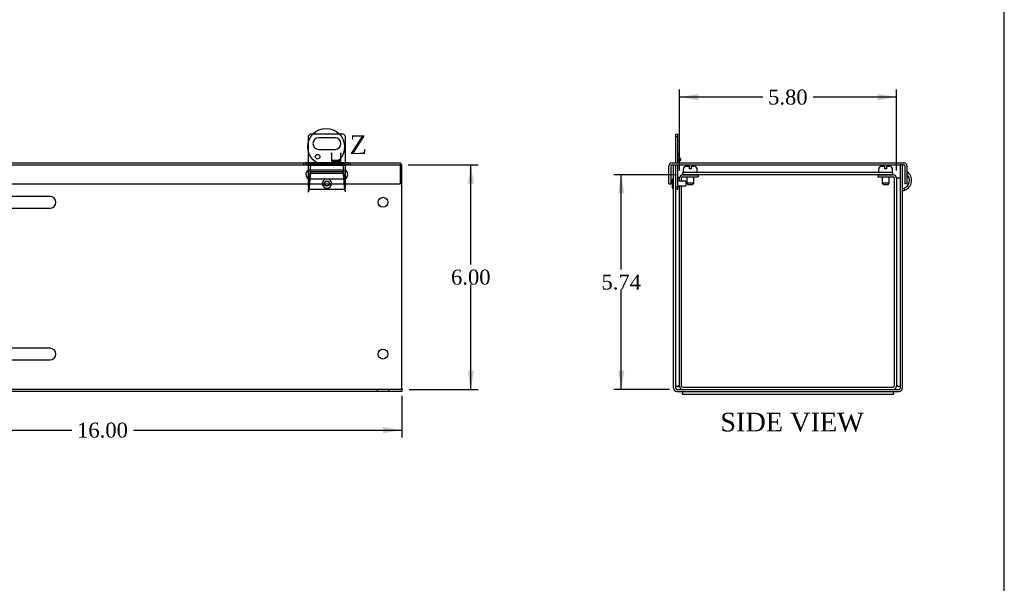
# Model space of a CAD drawing. Header units: inches. Extents: x 0.2 to 89.8, y -0.5 to 59.8.
# Tile 5 of 8: x 63.5 to 89.8, y 14.6 to 29.6. Entities that reach past the tile are written whole.
import ezdxf
from ezdxf.enums import TextEntityAlignment as Align
from ezdxf.lldxf.tags import DXFTag

# ---------------------------------------------------------------- set-up
doc = ezdxf.new("R2010")
doc.units = ezdxf.units.IN
doc.header["$MEASUREMENT"] = 0
for name, color, linetype in [('COM55240', 7, 'Continuous'), ('COM55544-3', 7, 'Continuous'), ('COM55545-3', 7, 'Continuous'), ('COM55546-3', 7, 'Continuous'), ('COM55609-3', 7, 'Continuous'), ('Default', 7, 'Continuous'), ('RVT19019', 7, 'Continuous'), ('SCS19491', 7, 'Continuous')]:
    doc.layers.add(name, color=color, linetype=linetype)
doc.styles.add('SEACAD_Times_New_Roman', font='times.ttf')
tags = doc.linetypes.add('CENTER2', pattern=[1.125, 0.75, -0.125, 0.125, -0.125]).pattern_tags.tags
tags[10:11] = [DXFTag(74, 4), DXFTag(75, 0), DXFTag(340, '0'), DXFTag(46, 0.0), DXFTag(50, 0.0), DXFTag(44, 0.0), DXFTag(45, 0.0)]
tags[8:9] = [DXFTag(74, 4), DXFTag(75, 0), DXFTag(340, '0'), DXFTag(46, 0.0), DXFTag(50, 0.0), DXFTag(44, 0.0), DXFTag(45, 0.0)]
tags[6:7] = [DXFTag(74, 4), DXFTag(75, 0), DXFTag(340, '0'), DXFTag(46, 0.0), DXFTag(50, 0.0), DXFTag(44, 0.0), DXFTag(45, 0.0)]
tags[4:5] = [DXFTag(74, 4), DXFTag(75, 0), DXFTag(340, '0'), DXFTag(46, 0.0), DXFTag(50, 0.0), DXFTag(44, 0.0), DXFTag(45, 0.0)]
tags = doc.linetypes.add('HIDDEN2', pattern=[0.1875, 0.125, -0.0625]).pattern_tags.tags
tags[6:7] = [DXFTag(74, 4), DXFTag(75, 0), DXFTag(340, '0'), DXFTag(46, 0.0), DXFTag(50, 0.0), DXFTag(44, 0.0), DXFTag(45, 0.0)]
tags[4:5] = [DXFTag(74, 4), DXFTag(75, 0), DXFTag(340, '0'), DXFTag(46, 0.0), DXFTag(50, 0.0), DXFTag(44, 0.0), DXFTag(45, 0.0)]
doc.dimstyles.new('HAMMOND_(STH_-_66x44)', dxfattribs={"dimtxt": 0.4, "dimasz": 0.5, "dimexe": 0.2, "dimexo": 0.2, "dimgap": 0.1, "dimtad": 0, "dimtih": 1, "dimtoh": 1, "dimzin": 0, "dimdsep": 46, "dimtxsty": 'SEACAD_Times_New_Roman', "dimblk1": '_SE_FILLED', "dimblk2": '_SE_FILLED', "dimsah": 1, "dimcen": 0.2, "dimadec": 0, "dimazin": 0, "dimtfac": 0.8, "dimtofl": 0, "dimtmove": 0, "dimatfit": 3, "dimfxl": 1, "dimtolj": 1, "dimtzin": 0, "dimarcsym": 0})

# ---------------------------------------------------------------- blocks, each defined once
blk = doc.blocks.new('SE1')
at = {"layer": 'COM55240', "color": 7, "linetype": 'Continuous'}
for p, q in [((59.202, 26.525), (59.202, 25.802)), ((60.14, 26.587), (59.265, 26.587)), ((59.921, 26.494), (59.483, 26.494)), ((60.202, 25.802), (60.202, 26.525)), ((71.202, 26.525), (71.202, 25.817)), ((72.14, 26.587), (71.265, 26.587)), ((71.921, 26.494), (71.483, 26.494)), ((72.202, 25.817), (72.202, 26.525)), ((59.483, 26.181), (59.921, 26.181)), ((59.827, 26.087), (59.827, 25.869)), ((59.827, 26.087), (59.827, 26.087)), ((59.827, 26.051), (59.827, 26.087)), ((60.077, 25.869), (60.077, 26.087)), ((60.077, 26.087), (60.077, 26.087)), ((60.077, 26.087), (60.077, 26.051)), ((71.483, 26.181), (71.921, 26.181)), ((71.827, 26.087), (71.827, 25.869)), ((71.827, 26.087), (71.827, 26.087)), ((71.827, 26.051), (71.827, 26.087)), ((72.077, 25.869), (72.077, 26.087)), ((72.077, 26.087), (72.077, 26.087)), ((72.077, 26.087), (72.077, 26.051)), ((59.827, 26.051), (59.827, 25.869)), ((59.827, 25.869), (60.077, 25.869)), ((59.827, 25.869), (60.077, 25.869)), ((60.077, 25.869), (60.077, 26.051)), ((71.827, 26.051), (71.827, 25.869)), ((71.827, 25.869), (72.077, 25.869)), ((71.827, 25.869), (72.077, 25.869)), ((72.077, 25.869), (72.077, 26.051))]:
    blk.add_line(p, q, dxfattribs=at)
at = {"layer": 'COM55240', "color": 7, "linetype": 'HIDDEN2'}
for p, q in [((59.827, 25.893), (60.077, 25.893)), ((71.202, 25.817), (71.202, 25.181)), ((71.827, 25.893), (72.077, 25.893)), ((72.202, 25.181), (72.202, 25.817)), ((59.202, 25.802), (59.202, 25.181)), ((60.202, 25.181), (60.202, 25.802)), ((59.265, 25.119), (60.14, 25.119)), ((71.265, 25.119), (72.14, 25.119))]:
    blk.add_line(p, q, dxfattribs=at)
at = {"layer": 'COM55240', "color": 7, "linetype": 'Continuous'}
for centre in [(59.452, 25.987), (71.452, 25.987)]:
    blk.add_circle(centre, 0.0625, dxfattribs=at)
for centre, radius, start, end in [((59.316, 26.473), 0.125, 114.2952, 155.7048), ((59.483, 26.337), 0.156, 90, 270), ((59.921, 26.337), 0.156, 270, 90), ((60.088, 26.473), 0.125, 24.2952, 65.7048), ((71.316, 26.473), 0.125, 114.2952, 155.7048), ((71.483, 26.337), 0.156, 90, 270), ((71.921, 26.337), 0.156, 270, 90), ((72.088, 26.473), 0.125, 24.2952, 65.7048)]:
    blk.add_arc(centre, radius, start, end, dxfattribs=at)
at = {"layer": 'COM55240', "color": 7, "linetype": 'HIDDEN2'}
for centre, start, end in [((59.316, 25.232), 204.2952, 245.7048), ((60.088, 25.232), 294.2952, 335.7048), ((71.316, 25.232), 204.2952, 245.7048), ((72.088, 25.232), 294.2952, 335.7048)]:
    blk.add_arc(centre, 0.125, start, end, dxfattribs=at)
at = {"layer": 'COM55544-3', "color": 7, "linetype": 'Continuous'}
for p, q in [((57.702, 25.767), (57.702, 19.796)), ((57.733, 25.767), (57.702, 25.767)), ((73.702, 25.767), (73.671, 25.767)), ((73.702, 19.796), (73.702, 25.767)), ((64.296, 24.923), (59.858, 24.923)), ((59.858, 24.61), (64.296, 24.61)), ((64.296, 20.866), (59.858, 20.866)), ((59.858, 20.553), (64.296, 20.553)), ((57.702, 19.71), (57.702, 19.796)), ((73.702, 19.796), (73.702, 19.71)), ((73.702, 19.71), (57.702, 19.71))]:
    blk.add_line(p, q, dxfattribs=at)
at = {"layer": 'COM55544-3', "color": 7, "linetype": 'HIDDEN2'}
for p, q in [((60.268, 25.767), (59.136, 25.767)), ((59.265, 25.767), (59.202, 25.048)), ((59.263, 25.534), (59.263, 25.58)), ((60.141, 25.58), (59.263, 25.58)), ((60.202, 25.048), (60.139, 25.767)), ((60.141, 25.534), (60.141, 25.58)), ((72.268, 25.767), (71.136, 25.767)), ((71.265, 25.767), (71.202, 25.048)), ((72.141, 25.58), (71.263, 25.58)), ((71.263, 25.534), (71.263, 25.58)), ((72.202, 25.048), (72.139, 25.767)), ((72.141, 25.534), (72.141, 25.58)), ((60.141, 25.534), (59.263, 25.534)), ((72.141, 25.534), (71.263, 25.534)), ((59.202, 25.048), (59.207, 25.048)), ((59.216, 25.146), (59.212, 25.129)), ((59.212, 25.075), (59.212, 25.129)), ((59.216, 25.092), (59.212, 25.075)), ((59.216, 25.092), (59.216, 25.146)), ((60.193, 25.129), (60.188, 25.146)), ((60.188, 25.092), (60.188, 25.146)), ((60.193, 25.075), (60.188, 25.092)), ((60.193, 25.075), (60.193, 25.129)), ((60.197, 25.048), (60.202, 25.048)), ((71.202, 25.048), (71.207, 25.048)), ((71.216, 25.146), (71.212, 25.129)), ((71.212, 25.075), (71.212, 25.129)), ((71.216, 25.092), (71.212, 25.075)), ((71.216, 25.092), (71.216, 25.146)), ((72.193, 25.129), (72.188, 25.146)), ((72.188, 25.092), (72.188, 25.146)), ((72.193, 25.075), (72.188, 25.092)), ((72.193, 25.075), (72.193, 25.129)), ((72.197, 25.048), (72.202, 25.048)), ((73.702, 19.767), (57.702, 19.767)), ((73.046, 19.767), (73.046, 19.71)), ((73.358, 19.71), (73.358, 19.767))]:
    blk.add_line(p, q, dxfattribs=at)
for centre in [(59.702, 25.267), (71.702, 25.267)]:
    blk.add_circle(centre, 0.0685, dxfattribs=at)
at = {"layer": 'COM55544-3', "color": 7, "linetype": 'Continuous'}
for centre in [(73.202, 24.767), (73.202, 20.71)]:
    blk.add_circle(centre, 0.133, dxfattribs=at)
at = {"layer": 'COM55544-3', "color": 7, "linetype": 'HIDDEN2'}
for centre, start, end in [((60.733, 25.001), 175.2, 178.238), ((58.671, 25.001), 1.762, 4.8), ((72.733, 25.001), 175.2, 178.238), ((70.671, 25.001), 1.762, 4.8)]:
    blk.add_arc(centre, 1.527, start, end, dxfattribs=at)
at = {"layer": 'COM55544-3', "color": 7, "linetype": 'Continuous'}
for centre, start, end in [((59.858, 24.767), 90, 270), ((64.296, 24.767), 270, 90), ((59.858, 20.71), 90, 270), ((64.296, 20.71), 270, 90)]:
    blk.add_arc(centre, 0.156, start, end, dxfattribs=at)
at = {"layer": 'COM55544-3', "color": 7, "linetype": 'HIDDEN2'}
for points, knots in [([(59.263, 25.58), (59.262, 25.566), (59.26, 25.548), (59.256, 25.509), (59.254, 25.487), (59.25, 25.441), (59.248, 25.417), (59.244, 25.367), (59.242, 25.341), (59.238, 25.292), (59.236, 25.267), (59.232, 25.221), (59.23, 25.199), (59.226, 25.16), (59.224, 25.142), (59.22, 25.113), (59.218, 25.101), (59.216, 25.092)], [0, 0, 0, 0, 0.125, 0.125, 0.25, 0.25, 0.375, 0.375, 0.5, 0.5, 0.625, 0.625, 0.75, 0.75, 0.875, 0.875, 1, 1, 1, 1]), ([(60.188, 25.092), (60.186, 25.101), (60.184, 25.113), (60.18, 25.142), (60.178, 25.16), (60.174, 25.199), (60.172, 25.221), (60.168, 25.267), (60.166, 25.292), (60.163, 25.341), (60.161, 25.367), (60.157, 25.417), (60.155, 25.441), (60.151, 25.487), (60.149, 25.509), (60.145, 25.548), (60.143, 25.566), (60.141, 25.58)], [0, 0, 0, 0, 0.125, 0.125, 0.25, 0.25, 0.375, 0.375, 0.5, 0.5, 0.625, 0.625, 0.75, 0.75, 0.875, 0.875, 1, 1, 1, 1]), ([(71.263, 25.58), (71.262, 25.566), (71.26, 25.548), (71.256, 25.509), (71.254, 25.487), (71.25, 25.441), (71.248, 25.417), (71.244, 25.367), (71.242, 25.341), (71.238, 25.292), (71.236, 25.267), (71.232, 25.221), (71.23, 25.199), (71.226, 25.16), (71.224, 25.142), (71.22, 25.113), (71.218, 25.101), (71.216, 25.092)], [0, 0, 0, 0, 0.125, 0.125, 0.25, 0.25, 0.375, 0.375, 0.5, 0.5, 0.625, 0.625, 0.75, 0.75, 0.875, 0.875, 1, 1, 1, 1]), ([(72.188, 25.092), (72.186, 25.101), (72.184, 25.113), (72.18, 25.142), (72.178, 25.16), (72.174, 25.199), (72.172, 25.221), (72.168, 25.267), (72.166, 25.292), (72.163, 25.341), (72.161, 25.367), (72.157, 25.417), (72.155, 25.441), (72.151, 25.487), (72.149, 25.509), (72.145, 25.548), (72.143, 25.566), (72.141, 25.58)], [0, 0, 0, 0, 0.125, 0.125, 0.25, 0.25, 0.375, 0.375, 0.5, 0.5, 0.625, 0.625, 0.75, 0.75, 0.875, 0.875, 1, 1, 1, 1]), ([(59.263, 25.534), (59.262, 25.522), (59.26, 25.508), (59.256, 25.477), (59.254, 25.46), (59.25, 25.423), (59.248, 25.404), (59.244, 25.364), (59.242, 25.344), (59.238, 25.304), (59.236, 25.285), (59.232, 25.248), (59.23, 25.231), (59.226, 25.199), (59.224, 25.186), (59.22, 25.162), (59.218, 25.153), (59.216, 25.146)], [0, 0, 0, 0, 0.125, 0.125, 0.25, 0.25, 0.375, 0.375, 0.5, 0.5, 0.625, 0.625, 0.75, 0.75, 0.875, 0.875, 1, 1, 1, 1]), ([(59.242, 25.346), (59.242, 25.346), (59.242, 25.346), (59.242, 25.347), (59.243, 25.351), (59.243, 25.354)], [0.5294044, 0.5294044, 0.5294044, 0.5294044, 0.5583571, 0.7840963, 1, 1, 1, 1]), ([(60.188, 25.146), (60.186, 25.153), (60.184, 25.162), (60.18, 25.186), (60.178, 25.199), (60.174, 25.231), (60.172, 25.248), (60.168, 25.285), (60.166, 25.304), (60.163, 25.344), (60.161, 25.364), (60.157, 25.404), (60.155, 25.423), (60.151, 25.46), (60.149, 25.477), (60.145, 25.508), (60.143, 25.522), (60.141, 25.534)], [0, 0, 0, 0, 0.125, 0.125, 0.25, 0.25, 0.375, 0.375, 0.5, 0.5, 0.625, 0.625, 0.75, 0.75, 0.875, 0.875, 1, 1, 1, 1]), ([(60.162, 25.354), (60.162, 25.351), (60.162, 25.347), (60.162, 25.346), (60.162, 25.346), (60.162, 25.346)], [0, 0, 0, 0, 0.2159035, 0.4416426, 0.4705953, 0.4705953, 0.4705953, 0.4705953]), ([(71.263, 25.534), (71.262, 25.522), (71.26, 25.508), (71.256, 25.477), (71.254, 25.46), (71.25, 25.423), (71.248, 25.404), (71.244, 25.364), (71.242, 25.344), (71.238, 25.304), (71.236, 25.285), (71.232, 25.248), (71.23, 25.231), (71.226, 25.199), (71.224, 25.186), (71.22, 25.162), (71.218, 25.153), (71.216, 25.146)], [0, 0, 0, 0, 0.125, 0.125, 0.25, 0.25, 0.375, 0.375, 0.5, 0.5, 0.625, 0.625, 0.75, 0.75, 0.875, 0.875, 1, 1, 1, 1]), ([(71.242, 25.346), (71.242, 25.346), (71.242, 25.346), (71.242, 25.347), (71.243, 25.351), (71.243, 25.354)], [0.5294044, 0.5294044, 0.5294044, 0.5294044, 0.5583571, 0.7840963, 1, 1, 1, 1]), ([(72.188, 25.146), (72.186, 25.153), (72.184, 25.162), (72.18, 25.186), (72.178, 25.199), (72.174, 25.231), (72.172, 25.248), (72.168, 25.285), (72.166, 25.304), (72.163, 25.344), (72.161, 25.364), (72.157, 25.404), (72.155, 25.423), (72.151, 25.46), (72.149, 25.477), (72.145, 25.508), (72.143, 25.522), (72.141, 25.534)], [0, 0, 0, 0, 0.125, 0.125, 0.25, 0.25, 0.375, 0.375, 0.5, 0.5, 0.625, 0.625, 0.75, 0.75, 0.875, 0.875, 1, 1, 1, 1]), ([(72.162, 25.354), (72.162, 25.351), (72.162, 25.347), (72.162, 25.346), (72.162, 25.346), (72.162, 25.346)], [0, 0, 0, 0, 0.2159035, 0.4416426, 0.4705953, 0.4705953, 0.4705953, 0.4705953])]:
    blk.add_open_spline(points, degree=3, knots=knots, dxfattribs=at)
at = {"layer": 'COM55545-3', "color": 7, "linetype": 'Continuous'}
for p, q in [((57.733, 25.824), (59.136, 25.824)), ((57.733, 25.738), (57.733, 25.824)), ((59.202, 25.824), (59.136, 25.824)), ((60.269, 25.824), (60.202, 25.824)), ((60.268, 25.824), (71.136, 25.824)), ((71.202, 25.824), (71.136, 25.824)), ((71.202, 25.817), (72.202, 25.817)), ((72.268, 25.824), (72.202, 25.824)), ((72.268, 25.824), (73.671, 25.824)), ((73.671, 25.824), (73.671, 25.738)), ((57.733, 25.738), (57.733, 25.262)), ((59.202, 25.802), (60.202, 25.802)), ((73.671, 25.262), (73.671, 25.738)), ((57.733, 25.262), (73.671, 25.262))]:
    blk.add_line(p, q, dxfattribs=at)
at = {"layer": 'COM55545-3', "color": 7, "linetype": 'HIDDEN2'}
for p, q in [((59.077, 25.824), (59.077, 25.767)), ((59.136, 25.767), (59.136, 25.824)), ((60.202, 25.824), (59.202, 25.824)), ((60.268, 25.767), (60.268, 25.824)), ((60.327, 25.767), (60.327, 25.824)), ((71.077, 25.824), (71.077, 25.767)), ((71.136, 25.824), (71.136, 25.767)), ((72.202, 25.824), (71.202, 25.824)), ((72.268, 25.824), (72.268, 25.767)), ((72.327, 25.767), (72.327, 25.824)), ((57.733, 25.767), (59.136, 25.767)), ((59.202, 25.759), (60.202, 25.759)), ((59.265, 25.637), (60.14, 25.637)), ((60.268, 25.767), (71.136, 25.767)), ((71.202, 25.764), (72.202, 25.764)), ((71.265, 25.637), (72.14, 25.637)), ((72.268, 25.767), (73.671, 25.767)), ((60.14, 25.387), (59.265, 25.387)), ((72.14, 25.387), (71.265, 25.387))]:
    blk.add_line(p, q, dxfattribs=at)
for centre, start, end in [((59.265, 25.512), 90, 270), ((60.14, 25.512), 270, 90), ((71.265, 25.512), 90, 270), ((72.14, 25.512), 270, 90)]:
    blk.add_arc(centre, 0.125, start, end, dxfattribs=at)
at = {"layer": 'COM55545-3', "color": 7, "linetype": 'Continuous'}
for points, knots in [([(59.136, 25.824), (59.14, 25.824), (59.144, 25.823), (59.153, 25.82), (59.157, 25.818), (59.165, 25.814), (59.168, 25.812), (59.174, 25.81), (59.177, 25.808), (59.187, 25.805), (59.194, 25.802), (59.202, 25.802)], [0, 0, 0, 0, 0.25, 0.25, 0.5, 0.5, 0.625, 0.625, 0.75, 0.75, 1, 1, 1, 1]), ([(60.202, 25.802), (60.21, 25.802), (60.218, 25.805), (60.228, 25.808), (60.231, 25.81), (60.236, 25.812), (60.239, 25.814), (60.247, 25.818), (60.252, 25.82), (60.261, 25.823), (60.265, 25.824), (60.268, 25.824)], [0, 0, 0, 0, 0.25, 0.25, 0.375, 0.375, 0.5, 0.5, 0.75, 0.75, 1, 1, 1, 1]), ([(71.136, 25.824), (71.141, 25.824), (71.146, 25.823), (71.157, 25.822), (71.162, 25.821), (71.173, 25.819), (71.179, 25.819), (71.191, 25.818), (71.196, 25.817), (71.202, 25.817)], [0, 0, 0, 0, 0.25, 0.25, 0.5, 0.5, 0.75, 0.75, 1, 1, 1, 1]), ([(72.202, 25.817), (72.208, 25.817), (72.214, 25.818), (72.225, 25.819), (72.231, 25.819), (72.242, 25.821), (72.248, 25.822), (72.258, 25.823), (72.264, 25.824), (72.268, 25.824)], [0, 0, 0, 0, 0.25, 0.25, 0.5, 0.5, 0.75, 0.75, 1, 1, 1, 1])]:
    blk.add_open_spline(points, degree=3, knots=knots, dxfattribs=at)
at = {"layer": 'COM55545-3', "color": 7, "linetype": 'HIDDEN2'}
for points, knots in [([(59.136, 25.767), (59.146, 25.767), (59.157, 25.765), (59.179, 25.761), (59.19, 25.759), (59.202, 25.759)], [0, 0, 0, 0, 0.5, 0.5, 1, 1, 1, 1]), ([(60.202, 25.759), (60.214, 25.759), (60.226, 25.761), (60.248, 25.765), (60.258, 25.767), (60.268, 25.767)], [0, 0, 0, 0, 0.5, 0.5, 1, 1, 1, 1]), ([(71.136, 25.767), (71.138, 25.766), (71.142, 25.766), (71.148, 25.766), (71.155, 25.766), (71.161, 25.766), (71.168, 25.765), (71.176, 25.765), (71.185, 25.765), (71.193, 25.764), (71.199, 25.764), (71.202, 25.764)], [0, 0, 0, 0, 0.094292, 0.190329, 0.287951, 0.386984, 0.487243, 0.613996, 0.741976, 0.870781, 1, 1, 1, 1]), ([(72.202, 25.764), (72.205, 25.764), (72.211, 25.764), (72.22, 25.765), (72.228, 25.765), (72.237, 25.765), (72.245, 25.766), (72.253, 25.766), (72.261, 25.766), (72.266, 25.766), (72.268, 25.767)], [0, 0, 0, 0, 0.129221, 0.258029, 0.386011, 0.512766, 0.637904, 0.761053, 0.88186, 1, 1, 1, 1])]:
    blk.add_open_spline(points, degree=3, knots=knots, dxfattribs=at)
at = {"layer": 'COM55546-3', "color": 7, "linetype": 'Continuous'}
for p, q in [((49.667, 25.417), (48.702, 25.417)), ((48.702, 25.417), (48.702, 19.846)), ((49.667, 25.417), (49.727, 25.417)), ((49.819, 25.417), (49.727, 25.417)), ((49.839, 25.417), (49.819, 25.417)), ((49.839, 25.417), (49.839, 25.503)), ((49.839, 25.503), (57.702, 25.503)), ((52.077, 25.378), (55.64, 25.378)), ((57.702, 25.378), (56.14, 25.378)), ((55.64, 25.128), (52.077, 25.128)), ((56.14, 25.128), (57.702, 25.128)), ((53.062, 24.905), (52.093, 24.905)), ((54.762, 24.905), (53.793, 24.905)), ((56.462, 24.905), (55.493, 24.905)), ((57.702, 24.905), (57.193, 24.905)), ((59.862, 24.905), (59.787, 24.905)), ((61.562, 24.905), (60.593, 24.905)), ((62.702, 24.61), (62.702, 24.923)), ((52.093, 24.624), (53.062, 24.624)), ((53.793, 24.624), (54.762, 24.624)), ((55.493, 24.624), (56.462, 24.624)), ((57.193, 24.624), (57.702, 24.624)), ((59.794, 24.624), (59.862, 24.624)), ((60.593, 24.624), (61.562, 24.624)), ((53.062, 20.85), (52.093, 20.85)), ((54.762, 20.85), (53.793, 20.85)), ((56.462, 20.85), (55.493, 20.85)), ((57.702, 20.85), (57.193, 20.85)), ((59.862, 20.85), (59.79, 20.85)), ((61.562, 20.85), (60.593, 20.85)), ((62.702, 20.553), (62.702, 20.866)), ((52.093, 20.569), (53.062, 20.569)), ((53.793, 20.569), (54.762, 20.569)), ((55.493, 20.569), (56.462, 20.569)), ((57.193, 20.569), (57.702, 20.569)), ((59.79, 20.569), (59.862, 20.569)), ((60.593, 20.569), (61.562, 20.569)), ((49.667, 19.846), (48.702, 19.846)), ((49.727, 19.846), (49.667, 19.846)), ((49.687, 19.707), (49.741, 19.761)), ((49.781, 19.846), (49.727, 19.846)), ((49.741, 19.761), (49.778, 19.798)), ((49.781, 19.721), (49.741, 19.761)), ((49.819, 19.758), (49.778, 19.798)), ((49.819, 19.884), (49.781, 19.846)), ((49.781, 19.721), (49.819, 19.758)), ((49.839, 19.767), (49.839, 19.853)), ((57.702, 19.767), (49.839, 19.767)), ((48.702, 19.699), (49.667, 19.699)), ((48.702, 19.642), (48.702, 19.699)), ((49.667, 19.642), (48.702, 19.642)), ((49.781, 19.721), (49.727, 19.667))]:
    blk.add_line(p, q, dxfattribs=at)
at = {"layer": 'COM55546-3', "color": 7, "linetype": 'HIDDEN2'}
for p, q in [((49.839, 25.446), (62.702, 25.446)), ((50.754, 25.503), (50.754, 25.446)), ((50.924, 25.446), (50.924, 25.503)), ((57.702, 25.503), (62.702, 25.503)), ((59.702, 25.378), (57.702, 25.378)), ((61.617, 25.503), (61.617, 25.446)), ((61.787, 25.446), (61.787, 25.503)), ((62.702, 25.503), (62.702, 25.417)), ((62.702, 24.923), (62.702, 25.417)), ((57.702, 25.128), (59.702, 25.128)), ((58.162, 24.905), (57.702, 24.905)), ((59.787, 24.905), (58.893, 24.905)), ((57.702, 24.624), (58.162, 24.624)), ((58.893, 24.624), (59.794, 24.624)), ((62.702, 20.866), (62.702, 24.61)), ((58.162, 20.85), (57.702, 20.85)), ((59.79, 20.85), (58.893, 20.85)), ((57.702, 20.569), (58.162, 20.569)), ((58.893, 20.569), (59.79, 20.569)), ((62.702, 19.853), (62.702, 20.553)), ((49.778, 19.884), (49.74, 19.846)), ((49.819, 19.884), (49.778, 19.884)), ((62.702, 19.824), (49.839, 19.824)), ((62.702, 19.853), (62.702, 19.767)), ((49.046, 19.699), (49.046, 19.642)), ((49.358, 19.642), (49.358, 19.699))]:
    blk.add_line(p, q, dxfattribs=at)
at = {"layer": 'COM55546-3', "color": 7, "linetype": 'Continuous'}
for centre in [(49.202, 24.417), (49.202, 20.846)]:
    blk.add_circle(centre, 0.133, dxfattribs=at)
for centre, radius, start, end in [((52.077, 25.253), 0.125, 90, 270), ((55.64, 25.253), 0.125, 270, 90), ((56.14, 25.253), 0.125, 90, 270), ((52.093, 24.765), 0.141, 90, 270), ((53.062, 24.765), 0.14, 270, 90), ((53.793, 24.765), 0.141, 90, 270), ((54.762, 24.765), 0.14, 270, 90), ((55.493, 24.765), 0.141, 90, 270), ((56.462, 24.765), 0.14, 270, 90), ((57.193, 24.765), 0.141, 90, 270), ((59.862, 24.765), 0.14, 270, 90), ((60.593, 24.765), 0.141, 90, 270), ((61.562, 24.765), 0.14, 270, 90), ((52.093, 20.71), 0.141, 90, 270), ((53.062, 20.71), 0.14, 270, 90), ((53.793, 20.71), 0.141, 90, 270), ((54.762, 20.71), 0.14, 270, 90), ((55.493, 20.71), 0.141, 90, 270), ((56.462, 20.71), 0.14, 270, 90), ((57.193, 20.71), 0.141, 90, 270), ((59.862, 20.71), 0.14, 270, 90), ((60.593, 20.71), 0.141, 90, 270), ((61.562, 20.71), 0.14, 270, 90), ((49.839, 19.738), 0.086, 90, 135), ((50.043, 20.315), 0.505, 241.8233, 246.2779), ((50.035, 20.001), 0.246, 208.3926, 217.2206), ((49.839, 19.737), 0.0293, 90.236, 134.764), ((49.667, 19.728), 0.029, 270, 315), ((49.667, 19.728), 0.086, 270, 315)]:
    blk.add_arc(centre, radius, start, end, dxfattribs=at)
at = {"layer": 'COM55546-3', "color": 7, "linetype": 'HIDDEN2'}
for centre, radius, start, end in [((59.702, 25.253), 0.125, 270, 90), ((58.162, 24.765), 0.14, 270, 90), ((58.893, 24.765), 0.141, 90, 270), ((58.162, 20.71), 0.14, 270, 90), ((58.893, 20.71), 0.141, 90, 270), ((50.043, 20.315), 0.505, 238.4927, 241.8233)]:
    blk.add_arc(centre, radius, start, end, dxfattribs=at)
at = {"layer": 'COM55609-3', "color": 7, "linetype": 'Continuous'}
for p, q in [((57.702, 25.56), (49.827, 25.56)), ((49.827, 25.56), (49.827, 25.503)), ((49.839, 25.503), (49.827, 25.503))]:
    blk.add_line(p, q, dxfattribs=at)
at = {"layer": 'COM55609-3', "color": 7, "linetype": 'HIDDEN2'}
for p, q in [((50.715, 25.56), (50.715, 25.503)), ((50.965, 25.503), (50.965, 25.56)), ((62.702, 25.56), (57.702, 25.56)), ((61.577, 25.56), (61.577, 25.503)), ((61.827, 25.503), (61.827, 25.56)), ((62.702, 25.503), (62.702, 25.56))]:
    blk.add_line(p, q, dxfattribs=at)
at = {"layer": 'RVT19019', "color": 7, "linetype": 'HIDDEN2'}
for centre in [(59.702, 25.267), (71.702, 25.267)]:
    blk.add_circle(centre, 0.0625, dxfattribs=at)
for centre, start, end in [((59.702, 25.267), 0, 182.2924), ((71.702, 25.267), 0, 182.2924), ((59.702, 25.267), 356.8471, 0), ((71.702, 25.267), 357.7076, 0)]:
    blk.add_arc(centre, 0.125, start, end, dxfattribs=at)
at = {"layer": 'RVT19019', "color": 7, "linetype": 'Continuous'}
for centre, end in [((59.702, 25.267), 356.8471), ((71.702, 25.267), 357.7076)]:
    blk.add_arc(centre, 0.125, 182.2924, end, dxfattribs=at)
at = {"layer": 'SCS19491', "color": 7, "linetype": 'Continuous'}
for p, q in [((50.652, 25.645), (50.652, 25.585)), ((50.656, 25.66), (50.653, 25.66)), ((50.747, 25.735), (50.818, 25.735)), ((50.819, 25.73), (50.879, 25.729)), ((50.873, 25.735), (50.871, 25.735)), ((50.876, 25.735), (50.873, 25.735)), ((50.873, 25.735), (50.873, 25.73)), ((50.878, 25.735), (50.876, 25.735)), ((50.876, 25.729), (50.876, 25.735)), ((50.878, 25.735), (50.932, 25.735)), ((50.879, 25.729), (50.878, 25.735)), ((51.024, 25.66), (51.026, 25.66)), ((51.027, 25.585), (51.027, 25.645))]:
    blk.add_line(p, q, dxfattribs=at)
at = {"layer": 'SCS19491', "color": 7, "linetype": 'HIDDEN2'}
for p, q in [((50.656, 25.66), (50.816, 25.66)), ((50.745, 25.56), (50.745, 25.277)), ((50.87, 25.73), (50.81, 25.731)), ((50.81, 25.66), (50.81, 25.731)), ((50.813, 25.66), (50.813, 25.735)), ((50.816, 25.735), (50.816, 25.66)), ((50.816, 25.66), (50.819, 25.66)), ((50.819, 25.66), (50.819, 25.73)), ((50.819, 25.66), (50.879, 25.66)), ((50.87, 25.66), (50.87, 25.73)), ((50.873, 25.73), (50.873, 25.66)), ((50.876, 25.66), (50.876, 25.729)), ((50.879, 25.66), (50.879, 25.729)), ((50.879, 25.66), (51.024, 25.66)), ((50.935, 25.277), (50.935, 25.56)), ((61.515, 25.645), (61.515, 25.585)), ((61.518, 25.66), (61.516, 25.66)), ((61.518, 25.66), (61.678, 25.66)), ((61.607, 25.56), (61.607, 25.277)), ((61.609, 25.735), (61.681, 25.735)), ((61.732, 25.73), (61.672, 25.731)), ((61.672, 25.66), (61.672, 25.731)), ((61.676, 25.66), (61.676, 25.735)), ((61.678, 25.735), (61.678, 25.66)), ((61.678, 25.66), (61.682, 25.66)), ((61.682, 25.73), (61.742, 25.729)), ((61.682, 25.66), (61.682, 25.73)), ((61.682, 25.66), (61.742, 25.66)), ((61.732, 25.66), (61.732, 25.73)), ((61.736, 25.735), (61.733, 25.735)), ((61.738, 25.735), (61.736, 25.735)), ((61.736, 25.735), (61.736, 25.66)), ((61.741, 25.735), (61.738, 25.735)), ((61.738, 25.66), (61.738, 25.735)), ((61.741, 25.735), (61.795, 25.735)), ((61.742, 25.729), (61.741, 25.735)), ((61.742, 25.66), (61.742, 25.729)), ((61.742, 25.66), (61.886, 25.66)), ((61.797, 25.277), (61.797, 25.56)), ((61.886, 25.66), (61.888, 25.66)), ((61.89, 25.585), (61.89, 25.645)), ((50.935, 25.277), (50.745, 25.277)), ((50.745, 25.277), (50.775, 25.247)), ((50.905, 25.247), (50.775, 25.247)), ((50.905, 25.247), (50.935, 25.277)), ((61.797, 25.277), (61.607, 25.277)), ((61.607, 25.277), (61.637, 25.247)), ((61.637, 25.247), (61.767, 25.247)), ((61.767, 25.247), (61.797, 25.277))]:
    blk.add_line(p, q, dxfattribs=at)
at = {"layer": 'SCS19491', "color": 7, "linetype": 'Continuous'}
for centre, radius, start, end in [((50.742, 25.645), 0.09, 170.4059, 180), ((50.677, 25.585), 0.025, 180, 270), ((51.002, 25.585), 0.025, 270, 0), ((50.937, 25.645), 0.09, 0, 9.5941)]:
    blk.add_arc(centre, radius, start, end, dxfattribs=at)
at = {"layer": 'SCS19491', "color": 7, "linetype": 'HIDDEN2'}
for centre, radius, start, end in [((61.605, 25.645), 0.09, 170.4059, 180), ((61.54, 25.585), 0.025, 180, 270), ((61.865, 25.585), 0.025, 270, 0), ((61.8, 25.645), 0.09, 0, 9.5941)]:
    blk.add_arc(centre, radius, start, end, dxfattribs=at)
at = {"layer": 'SCS19491', "color": 7, "linetype": 'Continuous'}
for points in [[(50.656, 25.66), (50.657, 25.665), (50.658, 25.67), (50.662, 25.68), (50.664, 25.685), (50.67, 25.694), (50.673, 25.699), (50.68, 25.707), (50.683, 25.711), (50.692, 25.717), (50.696, 25.72), (50.706, 25.726), (50.71, 25.728), (50.721, 25.731), (50.726, 25.733), (50.736, 25.734), (50.742, 25.735), (50.747, 25.735)], [(50.932, 25.735), (50.938, 25.735), (50.943, 25.734), (50.954, 25.733), (50.959, 25.731), (50.969, 25.728), (50.974, 25.726), (50.983, 25.72), (50.988, 25.717), (50.996, 25.711), (51, 25.707), (51.007, 25.699), (51.01, 25.694), (51.015, 25.685), (51.018, 25.68), (51.021, 25.67), (51.023, 25.665), (51.024, 25.66)]]:
    blk.add_open_spline(points, degree=3, knots=[0, 0, 0, 0, 0.125, 0.125, 0.25, 0.25, 0.375, 0.375, 0.5, 0.5, 0.625, 0.625, 0.75, 0.75, 0.875, 0.875, 1, 1, 1, 1], dxfattribs=at)
for points in [[(50.818, 25.735), (50.819, 25.735), (50.819, 25.733), (50.819, 25.73)], [(50.871, 25.735), (50.87, 25.735), (50.87, 25.733), (50.87, 25.73)]]:
    blk.add_open_spline(points, degree=3, dxfattribs=at)
at = {"layer": 'SCS19491', "color": 7, "linetype": 'HIDDEN2'}
for points in [[(61.518, 25.66), (61.519, 25.665), (61.521, 25.67), (61.524, 25.68), (61.527, 25.685), (61.532, 25.694), (61.535, 25.699), (61.542, 25.707), (61.546, 25.711), (61.554, 25.717), (61.559, 25.72), (61.568, 25.726), (61.573, 25.728), (61.583, 25.731), (61.588, 25.733), (61.599, 25.734), (61.604, 25.735), (61.609, 25.735)], [(61.795, 25.735), (61.8, 25.735), (61.806, 25.734), (61.816, 25.733), (61.821, 25.731), (61.831, 25.728), (61.836, 25.726), (61.846, 25.72), (61.85, 25.717), (61.858, 25.711), (61.862, 25.707), (61.869, 25.699), (61.872, 25.694), (61.878, 25.685), (61.88, 25.68), (61.884, 25.67), (61.885, 25.665), (61.886, 25.66)]]:
    blk.add_open_spline(points, degree=3, knots=[0, 0, 0, 0, 0.125, 0.125, 0.25, 0.25, 0.375, 0.375, 0.5, 0.5, 0.625, 0.625, 0.75, 0.75, 0.875, 0.875, 1, 1, 1, 1], dxfattribs=at)
for points in [[(61.681, 25.735), (61.681, 25.735), (61.681, 25.733), (61.682, 25.73)], [(61.733, 25.735), (61.733, 25.735), (61.733, 25.733), (61.732, 25.73)]]:
    blk.add_open_spline(points, degree=3, dxfattribs=at)
blk = doc.blocks.new('SE3')
at = {"layer": 'COM55240', "color": 7, "linetype": 'Continuous'}
for p, q in [((81.032, 26.525), (81.032, 26.587)), ((81.032, 26.587), (81.089, 26.587)), ((81.032, 25.824), (81.032, 26.525)), ((81.032, 26.525), (81.089, 26.525)), ((81.089, 26.525), (81.089, 26.587)), ((81.089, 25.824), (81.089, 26.525)), ((81.176, 25.893), (81.091, 26.075)), ((81.124, 25.869), (81.089, 25.946)), ((81.124, 25.869), (81.176, 25.893)), ((81.089, 25.181), (81.089, 25.767)), ((81.032, 25.181), (81.089, 25.181)), ((81.032, 25.119), (81.089, 25.119)), ((81.089, 25.119), (81.089, 25.181))]:
    blk.add_line(p, q, dxfattribs=at)
blk.add_arc((81.118, 26.087), 0.029, 180, 205, dxfattribs=at)
at = {"layer": 'COM55544-3', "color": 7, "linetype": 'Continuous'}
for p, q in [((80.975, 19.796), (80.975, 25.767)), ((80.975, 25.767), (81.032, 25.767)), ((81.032, 19.796), (81.032, 25.767)), ((87.032, 25.767), (87.032, 19.796)), ((87.089, 25.767), (87.032, 25.767)), ((87.089, 25.767), (87.089, 19.796)), ((87.214, 25.569), (87.222, 25.58)), ((87.089, 25.129), (87.136, 25.146)), ((87.108, 25.075), (87.089, 25.127)), ((87.108, 25.075), (87.156, 25.092)), ((87.156, 25.092), (87.136, 25.146)), ((81.061, 19.767), (87.003, 19.767)), ((81.061, 19.71), (87.003, 19.71))]:
    blk.add_line(p, q, dxfattribs=at)
for centre, radius, start, end in [((87.061, 25.354), 0.278, 290, 54.602), ((87.061, 25.354), 0.221, 290, 45.6725), ((87.118, 25.048), 0.029, 110.0001, 179.9999), ((81.061, 19.796), 0.086, 180, 270), ((81.061, 19.796), 0.029, 180, 270), ((87.003, 19.796), 0.086, 270, 0), ((87.003, 19.796), 0.029, 270, 0)]:
    blk.add_arc(centre, radius, start, end, dxfattribs=at)
at = {"layer": 'COM55545-3', "color": 7, "linetype": 'Continuous'}
for p, q in [((80.936, 25.824), (87.128, 25.824)), ((80.85, 25.262), (80.85, 25.738)), ((80.907, 25.262), (80.907, 25.738)), ((80.936, 25.767), (80.975, 25.767)), ((81.032, 25.767), (87.032, 25.767)), ((87.089, 25.767), (87.128, 25.767)), ((87.157, 25.738), (87.157, 25.262)), ((87.214, 25.738), (87.214, 25.262)), ((80.85, 25.262), (80.907, 25.262)), ((87.214, 25.262), (87.157, 25.262))]:
    blk.add_line(p, q, dxfattribs=at)
for centre, radius, start, end in [((80.936, 25.738), 0.086, 90, 180), ((87.128, 25.738), 0.086, 0, 90), ((80.936, 25.738), 0.029, 90, 180), ((87.128, 25.738), 0.029, 0, 90)]:
    blk.add_arc(centre, radius, start, end, dxfattribs=at)
at = {"layer": 'COM55546-3', "color": 7, "linetype": 'Continuous'}
for p, q in [((81.122, 25.417), (81.089, 25.417)), ((81.131, 25.417), (81.122, 25.417)), ((81.131, 25.329), (81.131, 25.417)), ((81.188, 25.329), (81.188, 25.417)), ((81.217, 25.503), (81.631, 25.503)), ((81.217, 25.446), (81.631, 25.446)), ((81.631, 25.503), (81.631, 25.446)), ((86.433, 25.503), (86.433, 25.446)), ((86.433, 25.503), (86.847, 25.503)), ((86.433, 25.446), (86.847, 25.446)), ((86.876, 25.417), (86.876, 19.853)), ((86.933, 25.417), (86.933, 19.853)), ((86.941, 25.417), (86.933, 25.417)), ((86.941, 25.417), (87.032, 25.417)), ((81.131, 19.853), (81.131, 25.204)), ((81.188, 19.853), (81.188, 25.204)), ((81.084, 19.846), (81.032, 19.846)), ((81.122, 19.884), (81.084, 19.846)), ((81.084, 19.846), (81.124, 19.846)), ((81.131, 19.853), (81.124, 19.846)), ((81.217, 19.824), (86.847, 19.824)), ((86.939, 19.846), (86.933, 19.853)), ((86.979, 19.846), (86.939, 19.846)), ((86.979, 19.846), (86.941, 19.884)), ((87.032, 19.846), (86.979, 19.846)), ((81.211, 19.71), (81.211, 19.667)), ((81.211, 19.642), (81.211, 19.667)), ((81.211, 19.642), (86.852, 19.642)), ((86.852, 19.667), (86.852, 19.71)), ((86.852, 19.667), (86.852, 19.642))]:
    blk.add_line(p, q, dxfattribs=at)
for centre, radius, start, end in [((81.217, 25.417), 0.086, 90, 180), ((81.217, 25.417), 0.029, 90, 180), ((86.847, 25.417), 0.086, 0, 90), ((86.847, 25.417), 0.029, 0, 90), ((81.06, 19.851), 0.0706, 1.4572, 28.4423), ((81.217, 19.853), 0.086, 180, 270), ((81.217, 19.853), 0.029, 180, 270), ((86.847, 19.853), 0.086, 270, 0), ((86.847, 19.853), 0.029, 270, 0), ((87.003, 19.851), 0.0706, 151.5577, 178.5428)]:
    blk.add_arc(centre, radius, start, end, dxfattribs=at)
at = {"layer": 'COM55609-3', "color": 7, "linetype": 'Continuous'}
for p, q in [((86.84, 25.56), (81.224, 25.56)), ((81.224, 25.503), (81.224, 25.56)), ((86.84, 25.503), (86.84, 25.56)), ((86.84, 25.503), (81.224, 25.503))]:
    blk.add_line(p, q, dxfattribs=at)
at = {"layer": 'RVT19019', "color": 7, "linetype": 'Continuous'}
for p, q in [((80.935, 25.372), (80.935, 25.162)), ((81.303, 25.329), (81.089, 25.329)), ((81.303, 25.329), (81.303, 25.204)), ((81.089, 25.204), (81.303, 25.204))]:
    blk.add_line(p, q, dxfattribs=at)
for centre, start, end in [((80.955, 25.372), 0, 180), ((80.955, 25.162), 180, 0)]:
    blk.add_arc(centre, 0.02, start, end, dxfattribs=at)
at = {"layer": 'SCS19491', "color": 7, "linetype": 'Continuous'}
for p, q in [((81.232, 25.645), (81.232, 25.585)), ((81.296, 25.73), (81.298, 25.729)), ((81.298, 25.729), (81.33, 25.735)), ((81.33, 25.735), (81.324, 25.735)), ((81.33, 25.735), (81.39, 25.735)), ((81.39, 25.735), (81.39, 25.66)), ((81.45, 25.66), (81.39, 25.66)), ((81.45, 25.735), (81.512, 25.735)), ((81.45, 25.66), (81.45, 25.735)), ((81.513, 25.735), (81.512, 25.735)), ((81.541, 25.73), (81.539, 25.731)), ((81.607, 25.585), (81.607, 25.645)), ((86.456, 25.645), (86.456, 25.585)), ((86.52, 25.73), (86.522, 25.729)), ((86.522, 25.729), (86.554, 25.735)), ((86.554, 25.735), (86.548, 25.735)), ((86.554, 25.735), (86.614, 25.735)), ((86.614, 25.735), (86.614, 25.66)), ((86.674, 25.66), (86.614, 25.66)), ((86.674, 25.735), (86.736, 25.735)), ((86.674, 25.66), (86.674, 25.735)), ((86.737, 25.735), (86.736, 25.735)), ((86.765, 25.73), (86.763, 25.731)), ((86.831, 25.585), (86.831, 25.645)), ((81.325, 25.446), (81.325, 25.277)), ((81.515, 25.277), (81.515, 25.446)), ((86.549, 25.446), (86.549, 25.277)), ((86.739, 25.277), (86.739, 25.446)), ((81.515, 25.277), (81.325, 25.277)), ((81.325, 25.277), (81.355, 25.247)), ((81.355, 25.247), (81.485, 25.247)), ((81.485, 25.247), (81.515, 25.277)), ((86.739, 25.277), (86.549, 25.277)), ((86.549, 25.277), (86.579, 25.247)), ((86.579, 25.247), (86.709, 25.247)), ((86.709, 25.247), (86.739, 25.277))]:
    blk.add_line(p, q, dxfattribs=at)
for centre, radius, start, end in [((81.322, 25.645), 0.09, 106.8119, 180), ((81.257, 25.585), 0.025, 180, 270), ((81.324, 25.641), 0.0938, 89.9209, 107.9146), ((81.512, 25.637), 0.0981, 72.7336, 90.1206), ((81.517, 25.645), 0.09, 0, 75.0335), ((81.582, 25.585), 0.025, 270, 0), ((86.546, 25.645), 0.09, 106.8119, 180), ((86.481, 25.585), 0.025, 180, 270), ((86.548, 25.641), 0.0938, 89.9209, 107.9146), ((86.736, 25.637), 0.0981, 72.7336, 90.1206), ((86.741, 25.645), 0.09, 0, 75.0335), ((86.806, 25.585), 0.025, 270, 0)]:
    blk.add_arc(centre, radius, start, end, dxfattribs=at)
blk = doc.blocks.new('DMBLK2016')
at = {"layer": 'Default', "linetype": 'Continuous', "transparency": 16777216}
for points in [[(75.635, 25.267), (75.551, 25.767), (75.468, 25.267)], [(75.635, 20.267), (75.468, 20.267), (75.551, 19.767)]]:
    blk.add_hatch(color=7, dxfattribs=at).paths.add_polyline_path(points)
at = {"layer": 'Default', "color": 7, "linetype": 'Continuous', "transparency": 16777216}
for p, q in [((73.871, 25.767), (75.751, 25.767)), ((75.551, 23.107), (75.551, 25.767)), ((75.551, 19.767), (75.551, 22.567)), ((73.902, 19.767), (75.751, 19.767))]:
    blk.add_line(p, q, dxfattribs=at)
at = {"layer": 'Default', "color": 7, "linetype": 'Continuous', "transparency": 16777216, "style": 'SEACAD_Times_New_Roman'}
blk.add_text('6.00', height=0.4, dxfattribs=at).set_placement((75.021, 22.967), align=Align.TOP_LEFT)
blk = doc.blocks.new('_SE_FILLED')
at = {"color": 0}
blk.add_line((0, 0), (-1, 0), dxfattribs=at)
blk.add_solid([(0, 0), (-1, -0.1665), (-1, 0.1665), (0, 0)], dxfattribs=at)
blk = doc.blocks.new('DMBLK2017')
at = {"layer": 'Default', "linetype": 'Continuous', "transparency": 16777216}
for points in [[(81.631, 27.663), (81.131, 27.58), (81.631, 27.496)], [(86.433, 27.663), (86.433, 27.496), (86.933, 27.58)]]:
    blk.add_hatch(color=7, dxfattribs=at).paths.add_polyline_path(points)
at = {"layer": 'Default', "color": 7, "linetype": 'Continuous', "transparency": 16777216}
for p, q in [((81.131, 25.617), (81.131, 27.78)), ((86.933, 25.617), (86.933, 27.78)), ((83.361, 27.58), (81.131, 27.58)), ((86.933, 27.58), (84.702, 27.58))]:
    blk.add_line(p, q, dxfattribs=at)
at = {"layer": 'Default', "color": 7, "linetype": 'Continuous', "transparency": 16777216, "style": 'SEACAD_Times_New_Roman'}
blk.add_text('5.80', height=0.4, dxfattribs=at).set_placement((83.501, 27.78), align=Align.TOP_LEFT)
blk = doc.blocks.new('DMBLK2018')
at = {"layer": 'Default', "linetype": 'Continuous', "transparency": 16777216}
for points in [[(79.492, 25.003), (79.658, 25.003), (79.575, 25.503)], [(79.492, 20.267), (79.575, 19.767), (79.658, 20.267)]]:
    blk.add_hatch(color=7, dxfattribs=at).paths.add_polyline_path(points)
at = {"layer": 'Default', "color": 7, "linetype": 'Continuous', "transparency": 16777216}
for p, q in [((81.024, 25.503), (79.375, 25.503)), ((79.575, 22.975), (79.575, 25.503)), ((79.575, 19.767), (79.575, 22.435)), ((80.861, 19.767), (79.375, 19.767))]:
    blk.add_line(p, q, dxfattribs=at)
at = {"layer": 'Default', "color": 7, "linetype": 'Continuous', "transparency": 16777216, "style": 'SEACAD_Times_New_Roman'}
blk.add_text('5.74', height=0.4, dxfattribs=at).set_placement((79.044, 22.835), align=Align.TOP_LEFT)
blk = doc.blocks.new('SE9')
at = {"color": 7, "linetype": 'Continuous', "style": 'SEACAD_Times_New_Roman'}
blk.add_text('Z', height=0.5, dxfattribs=at).set_placement((72.31, 26.557), align=Align.TOP_LEFT)
blk = doc.blocks.new('SE8')
at = {"layer": 'Default', "color": 7, "linetype": 'CENTER2'}
blk.add_circle((71.68, 26.248), 0.492, dxfattribs=at)
at = {"layer": 'Default'}
blk.add_blockref('SE9', (0, 0), dxfattribs=at)
blk = doc.blocks.new('DMBLK2032')
at = {"layer": 'Default', "linetype": 'Continuous', "transparency": 16777216}
for points in [[(58.202, 18.594), (58.202, 18.76), (57.702, 18.677)], [(73.202, 18.594), (73.702, 18.677), (73.202, 18.76)]]:
    blk.add_hatch(color=7, dxfattribs=at).paths.add_polyline_path(points)
at = {"layer": 'Default', "color": 7, "linetype": 'Continuous', "transparency": 16777216}
for p, q in [((57.702, 19.596), (57.702, 18.477)), ((73.702, 19.596), (73.702, 18.477)), ((57.702, 18.677), (64.88, 18.677)), ((66.525, 18.677), (73.702, 18.677))]:
    blk.add_line(p, q, dxfattribs=at)
at = {"layer": 'Default', "color": 7, "linetype": 'Continuous', "transparency": 16777216, "style": 'SEACAD_Times_New_Roman'}
blk.add_text('16.00', height=0.4, dxfattribs=at).set_placement((65.02, 18.877), align=Align.TOP_LEFT)
blk = doc.blocks.new('BORDER')
at = {"layer": 'Default', "color": 7, "linetype": 'Continuous'}
blk.add_line((0, 0), (0, 27.86), dxfattribs=at)

msp = doc.modelspace()

# ---------------------------------------------------------------- block references
at = {"layer": 'Default', "color": 7, "xscale": 2.14, "yscale": 2.14, "zscale": 2.14}
msp.add_blockref('BORDER', (89.818, 0.161), dxfattribs=at)
at = {"layer": 'Default'}
for name in ['SE8', 'SE1', 'SE3']:
    msp.add_blockref(name, (0, 0), dxfattribs=at)

# ---------------------------------------------------------------- texts
at = {"layer": 'Default', "color": 7, "linetype": 'Continuous', "style": 'SEACAD_Times_New_Roman'}
msp.add_text('SIDE VIEW', height=0.5, dxfattribs=at).set_placement((82.222, 19.142), align=Align.TOP_LEFT)

# ---------------------------------------------------------------- dimensions: what is measured, and where the dimension line sits
at = {"layer": 'Default', "color": 7, "linetype": 'Continuous'}
dim = msp.add_linear_dim(base=(81.131, 27.58), p1=(86.933, 25.417), p2=(81.131, 25.417), text='\\A1;<>', dimstyle='HAMMOND_(STH_-_66x44)', dxfattribs=at)
dim.commit()
dim.dimension.update_dxf_attribs({"geometry": 'DMBLK2017', "text_midpoint": (84.032, 27.58), "dimtype": 160})
for base, p1, p2, angle, picture, middle, dimtype in [((75.551, 25.767), (73.702, 19.767), (73.671, 25.767), 90, 'DMBLK2016', (75.551, 22.767), 160), ((79.575, 25.503), (81.061, 19.767), (81.224, 25.503), 90, 'DMBLK2018', (79.575, 22.635), 160), ((57.702, 18.677), (57.702, 19.796), (73.702, 19.796), 0, 'DMBLK2032', (65.702, 18.677), 161)]:
    dim = msp.add_linear_dim(base=base, p1=p1, p2=p2, angle=angle, text='\\A1;<>', dimstyle='HAMMOND_(STH_-_66x44)', dxfattribs=at)
    dim.commit()
    dim.dimension.update_dxf_attribs({"geometry": picture, "text_midpoint": middle, "dimtype": dimtype})

doc.saveas('drawing.dxf')
